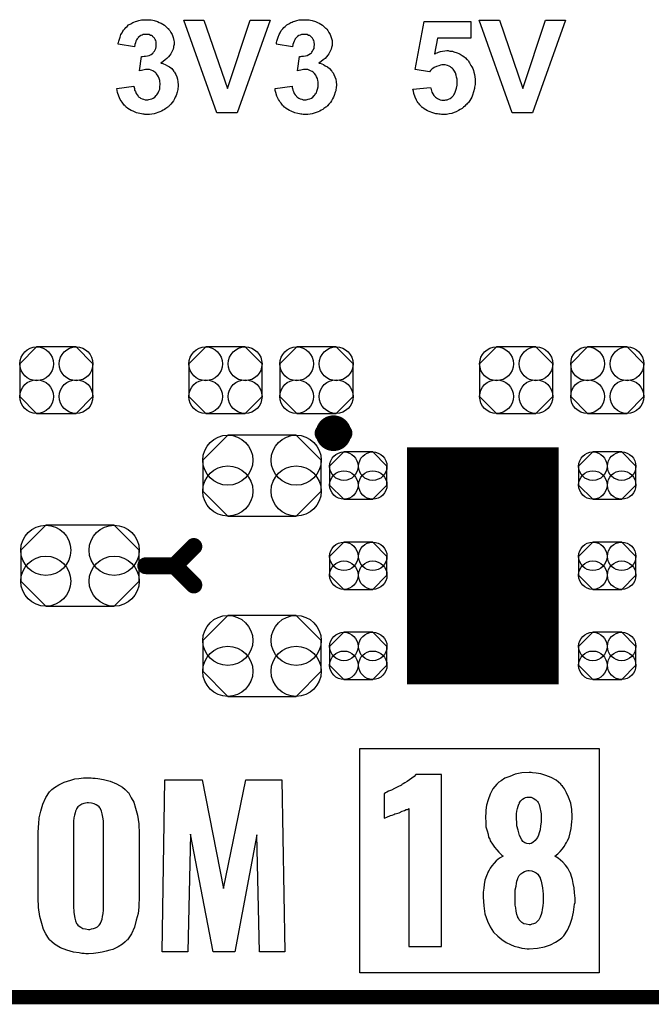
# Model space of a CAD drawing. Extents: x -0.07 to 0.95, y -0.15 to 1.54.
# Tile 3 of 13: x 0.31 to 0.57, y -0.15 to 0.26. Entities that reach past the tile are written whole.
import ezdxf

# ---------------------------------------------------------------- set-up
doc = ezdxf.new("R2010")
doc.units = 0
doc.layers.get('0').update_dxf_attribs({"linetype": 'CONTINUOUS'})
for name, color, linetype in [('gko', 6, 'CONTINUOUS'), ('gto', 2, 'CONTINUOUS'), ('gts', 1, 'CONTINUOUS')]:
    doc.layers.add(name, color=color, linetype=linetype)

# ---------------------------------------------------------------- blocks, each defined once
blk = doc.blocks.new('D61')
at = {"const_width": 0.00395}
blk.add_lwpolyline([(-0.001975, 0, 1), (0.001975, 0, 1)], format="xyb", close=True, dxfattribs=at)
blk = doc.blocks.new('D63')
at = {"const_width": 0.0035}
blk.add_lwpolyline([(-0.00175, 0, 1), (0.00175, 0, 1)], format="xyb", close=True, dxfattribs=at)
blk = doc.blocks.new('D65')
blk.add_lwpolyline([(-0.0152, 0.0068), (-0.0152, -0.0068), (-0.0082, -0.0138), (0.0082, -0.0138), (0.0152, -0.0068), (0.0152, 0.0068), (0.0082, 0.0138), (-0.0082, 0.0138)], close=True)
for centre in [(-0.0082, 0.0068), (0.0082, 0.0068), (-0.0082, -0.0068), (0.0082, -0.0068)]:
    blk.add_circle(centre, 0.007)
blk = doc.blocks.new('D69')
blk.add_lwpolyline([(-0.0142, -0.0168), (0.0142, -0.0168), (0.0246, -0.0064), (0.0246, 0.0064), (0.0142, 0.0168), (-0.0142, 0.0168), (-0.0246, 0.0064), (-0.0246, -0.0064)], close=True)
for centre in [(-0.0142, 0.0064), (0.0142, 0.0064), (-0.0142, -0.0064), (0.0142, -0.0064)]:
    blk.add_circle(centre, 0.0104)
blk = doc.blocks.new('D59')
at = {"const_width": 0.0984}
blk.add_lwpolyline([(-0.0315, 0), (0.0315, 0)], dxfattribs=at)
blk = doc.blocks.new('D70')
blk.add_lwpolyline([(0.006, 0.0098), (-0.006, 0.0098), (-0.0119, 0.0039), (-0.0119, -0.0039), (-0.006, -0.0098), (0.006, -0.0098), (0.0119, -0.0039), (0.0119, 0.0039)], close=True)
for centre in [(-0.006, 0.0039), (0.006, 0.0039), (-0.006, -0.0039), (0.006, -0.0039)]:
    blk.add_circle(centre, 0.0059)

msp = doc.modelspace()

# ---------------------------------------------------------------- linework, layer by layer
at = {"layer": 'gko', "color": 6, "const_width": 0.006}
msp.add_lwpolyline([(-0.05, -0.15), (0.85, -0.15)], dxfattribs=at)
at = {"layer": 'gto', "color": 2}
for points in [[(0.3633, 0.2556), (0.3638, 0.2555), (0.3643, 0.2555), (0.3649, 0.2554), (0.3655, 0.2552), (0.3669, 0.2548), (0.3676, 0.2545), (0.3684, 0.2541), (0.3691, 0.2537), (0.3698, 0.2533), (0.3705, 0.2527), (0.3711, 0.2521), (0.3711, 0.2521), (0.3712, 0.252), (0.3714, 0.2519), (0.3715, 0.2516), (0.372, 0.2511), (0.3725, 0.2503), (0.373, 0.2494), (0.3734, 0.2482), (0.3737, 0.247), (0.3738, 0.2464), (0.3738, 0.2457), (0.3738, 0.2457), (0.3738, 0.2455), (0.3738, 0.2453), (0.3737, 0.2449), (0.3736, 0.2445), (0.3735, 0.244), (0.3734, 0.2434), (0.3731, 0.2428), (0.3728, 0.2422), (0.3725, 0.2415), (0.372, 0.2409), (0.3715, 0.2402), (0.3708, 0.2395), (0.3701, 0.2389), (0.3693, 0.2383), (0.3683, 0.2376), (0.3683, 0.2376), (0.3684, 0.2376), (0.3686, 0.2376), (0.3688, 0.2375), (0.3694, 0.2373), (0.3701, 0.237), (0.371, 0.2365), (0.3719, 0.236), (0.3728, 0.2353), (0.3735, 0.2344), (0.3736, 0.2343), (0.3739, 0.234), (0.3741, 0.2335), (0.3745, 0.2328), (0.3749, 0.2319), (0.3752, 0.2309), (0.3754, 0.2298), (0.3755, 0.2285), (0.3755, 0.2284), (0.3755, 0.2283), (0.3755, 0.228), (0.3755, 0.2277), (0.3754, 0.2272), (0.3753, 0.2267), (0.3752, 0.2261), (0.3751, 0.2255), (0.3746, 0.2242), (0.3743, 0.2234), (0.374, 0.2227), (0.3735, 0.2219), (0.373, 0.2212), (0.3725, 0.2205), (0.3718, 0.2198), (0.3718, 0.2198), (0.3716, 0.2197), (0.3714, 0.2195), (0.3711, 0.2193), (0.3708, 0.219), (0.3704, 0.2187), (0.3698, 0.2184), (0.3693, 0.2181), (0.3686, 0.2177), (0.3679, 0.2174), (0.3671, 0.2171), (0.3664, 0.2168), (0.3655, 0.2166), (0.3646, 0.2164), (0.3636, 0.2163), (0.3626, 0.2163), (0.3621, 0.2163), (0.3617, 0.2163), (0.3613, 0.2164), (0.3608, 0.2164), (0.3602, 0.2166), (0.3595, 0.2167), (0.3582, 0.217), (0.3568, 0.2176), (0.356, 0.2179), (0.3553, 0.2183), (0.3546, 0.2188), (0.3539, 0.2193), (0.3539, 0.2193), (0.3538, 0.2194), (0.3536, 0.2196), (0.3534, 0.2198), (0.3531, 0.2201), (0.3528, 0.2205), (0.3525, 0.2209), (0.3522, 0.2214), (0.3518, 0.2219), (0.3514, 0.2225), (0.3508, 0.2238), (0.3503, 0.2254), (0.3501, 0.2262), (0.35, 0.2271), (0.3571, 0.228), (0.3571, 0.2279), (0.3571, 0.2279), (0.3572, 0.2275), (0.3573, 0.227), (0.3574, 0.2264), (0.3577, 0.2258), (0.358, 0.225), (0.3584, 0.2244), (0.3589, 0.2238), (0.359, 0.2237), (0.3592, 0.2235), (0.3595, 0.2233), (0.3599, 0.2231), (0.3605, 0.2228), (0.3611, 0.2226), (0.3618, 0.2224), (0.3625, 0.2224), (0.3627, 0.2224), (0.3629, 0.2224), (0.3633, 0.2225), (0.3639, 0.2226), (0.3645, 0.2228), (0.3651, 0.2231), (0.3658, 0.2235), (0.3664, 0.2241), (0.3664, 0.2242), (0.3666, 0.2244), (0.3669, 0.2248), (0.3672, 0.2253), (0.3675, 0.226), (0.3678, 0.2268), (0.3679, 0.2278), (0.368, 0.2288), (0.368, 0.2289), (0.368, 0.2289), (0.368, 0.2293), (0.3679, 0.2298), (0.3678, 0.2304), (0.3676, 0.2312), (0.3673, 0.2319), (0.3669, 0.2326), (0.3664, 0.2333), (0.3664, 0.2333), (0.3662, 0.2335), (0.3658, 0.2338), (0.3654, 0.2341), (0.3649, 0.2344), (0.3643, 0.2346), (0.3636, 0.2349), (0.3628, 0.2349), (0.3623, 0.2349), (0.3619, 0.2349), (0.3614, 0.2348), (0.3608, 0.2347), (0.3602, 0.2345), (0.3594, 0.2344), (0.3602, 0.2403), (0.3607, 0.2403), (0.3613, 0.2404), (0.3619, 0.2404), (0.3627, 0.2406), (0.3634, 0.2408), (0.3642, 0.2411), (0.3648, 0.2416), (0.3649, 0.2416), (0.3651, 0.2419), (0.3653, 0.2421), (0.3657, 0.2426), (0.3659, 0.2431), (0.3662, 0.2437), (0.3664, 0.2444), (0.3664, 0.2453), (0.3664, 0.2454), (0.3664, 0.2456), (0.3664, 0.2459), (0.3663, 0.2464), (0.3662, 0.2469), (0.3659, 0.2474), (0.3657, 0.2479), (0.3653, 0.2484), (0.3652, 0.2484), (0.365, 0.2485), (0.3648, 0.2487), (0.3644, 0.249), (0.364, 0.2491), (0.3635, 0.2494), (0.3628, 0.2495), (0.3622, 0.2495), (0.3618, 0.2495), (0.3615, 0.2495), (0.361, 0.2494), (0.3605, 0.2492), (0.36, 0.249), (0.3594, 0.2486), (0.3589, 0.2482), (0.3589, 0.2481), (0.3587, 0.248), (0.3585, 0.2476), (0.3582, 0.2472), (0.3579, 0.2467), (0.3577, 0.246), (0.3575, 0.2453), (0.3573, 0.2444), (0.3506, 0.2455), (0.3506, 0.2455), (0.3506, 0.2456), (0.3506, 0.2458), (0.3507, 0.2461), (0.3508, 0.2467), (0.3511, 0.2475), (0.3514, 0.2484), (0.3517, 0.2494), (0.3522, 0.2502), (0.3527, 0.2511), (0.3527, 0.2512), (0.3529, 0.2514), (0.3533, 0.2518), (0.3537, 0.2523), (0.3543, 0.2528), (0.3549, 0.2534), (0.3558, 0.2539), (0.3567, 0.2544), (0.3567, 0.2544), (0.3568, 0.2545), (0.3571, 0.2546), (0.3577, 0.2548), (0.3583, 0.255), (0.3592, 0.2552), (0.3602, 0.2555), (0.3612, 0.2556), (0.3624, 0.2556), (0.3629, 0.2556), (0.3633, 0.2556)], [(0.4, 0.217), (0.3916, 0.217), (0.3779, 0.2554), (0.3862, 0.2554), (0.396, 0.227), (0.4054, 0.2554), (0.4137, 0.2554), (0.4, 0.217)], [(0.4289, 0.2556), (0.4294, 0.2555), (0.4299, 0.2555), (0.4305, 0.2554), (0.4311, 0.2552), (0.4325, 0.2548), (0.4333, 0.2545), (0.434, 0.2541), (0.4347, 0.2537), (0.4354, 0.2533), (0.4361, 0.2527), (0.4367, 0.2521), (0.4368, 0.2521), (0.4369, 0.252), (0.437, 0.2519), (0.4372, 0.2516), (0.4376, 0.2511), (0.4381, 0.2503), (0.4386, 0.2494), (0.439, 0.2482), (0.4394, 0.247), (0.4394, 0.2464), (0.4395, 0.2457), (0.4395, 0.2457), (0.4395, 0.2455), (0.4394, 0.2453), (0.4394, 0.2449), (0.4393, 0.2445), (0.4392, 0.244), (0.439, 0.2434), (0.4388, 0.2428), (0.4385, 0.2422), (0.4381, 0.2415), (0.4377, 0.2409), (0.4371, 0.2402), (0.4365, 0.2395), (0.4357, 0.2389), (0.4349, 0.2383), (0.4339, 0.2376), (0.434, 0.2376), (0.4341, 0.2376), (0.4342, 0.2376), (0.4345, 0.2375), (0.4351, 0.2373), (0.4358, 0.237), (0.4366, 0.2365), (0.4375, 0.236), (0.4384, 0.2353), (0.4392, 0.2344), (0.4393, 0.2343), (0.4395, 0.234), (0.4398, 0.2335), (0.4402, 0.2328), (0.4406, 0.2319), (0.4409, 0.2309), (0.4411, 0.2298), (0.4412, 0.2285), (0.4412, 0.2284), (0.4412, 0.2283), (0.4412, 0.228), (0.4411, 0.2277), (0.4411, 0.2272), (0.441, 0.2267), (0.4409, 0.2261), (0.4407, 0.2255), (0.4403, 0.2242), (0.44, 0.2234), (0.4396, 0.2227), (0.4392, 0.2219), (0.4387, 0.2212), (0.4381, 0.2205), (0.4375, 0.2198), (0.4374, 0.2198), (0.4373, 0.2197), (0.4371, 0.2195), (0.4368, 0.2193), (0.4364, 0.219), (0.436, 0.2187), (0.4355, 0.2184), (0.4349, 0.2181), (0.4343, 0.2177), (0.4336, 0.2174), (0.4328, 0.2171), (0.432, 0.2168), (0.4311, 0.2166), (0.4303, 0.2164), (0.4293, 0.2163), (0.4283, 0.2163), (0.4278, 0.2163), (0.4274, 0.2163), (0.4269, 0.2164), (0.4264, 0.2164), (0.4259, 0.2166), (0.4252, 0.2167), (0.4239, 0.217), (0.4224, 0.2176), (0.4217, 0.2179), (0.421, 0.2183), (0.4203, 0.2188), (0.4196, 0.2193), (0.4195, 0.2193), (0.4194, 0.2194), (0.4193, 0.2196), (0.419, 0.2198), (0.4188, 0.2201), (0.4185, 0.2205), (0.4182, 0.2209), (0.4178, 0.2214), (0.4175, 0.2219), (0.4171, 0.2225), (0.4165, 0.2238), (0.416, 0.2254), (0.4158, 0.2262), (0.4157, 0.2271), (0.4228, 0.228), (0.4228, 0.2279), (0.4228, 0.2279), (0.4228, 0.2275), (0.4229, 0.227), (0.4231, 0.2264), (0.4234, 0.2258), (0.4236, 0.225), (0.4241, 0.2244), (0.4246, 0.2238), (0.4246, 0.2237), (0.4249, 0.2235), (0.4252, 0.2233), (0.4256, 0.2231), (0.4261, 0.2228), (0.4268, 0.2226), (0.4274, 0.2224), (0.4282, 0.2224), (0.4283, 0.2224), (0.4286, 0.2224), (0.429, 0.2225), (0.4295, 0.2226), (0.4301, 0.2228), (0.4308, 0.2231), (0.4314, 0.2235), (0.432, 0.2241), (0.4321, 0.2242), (0.4323, 0.2244), (0.4325, 0.2248), (0.4329, 0.2253), (0.4331, 0.226), (0.4334, 0.2268), (0.4336, 0.2278), (0.4336, 0.2288), (0.4336, 0.2289), (0.4336, 0.2289), (0.4336, 0.2293), (0.4336, 0.2298), (0.4335, 0.2304), (0.4333, 0.2312), (0.433, 0.2319), (0.4326, 0.2326), (0.4321, 0.2333), (0.432, 0.2333), (0.4318, 0.2335), (0.4315, 0.2338), (0.4311, 0.2341), (0.4305, 0.2344), (0.4299, 0.2346), (0.4293, 0.2349), (0.4285, 0.2349), (0.4279, 0.2349), (0.4275, 0.2349), (0.427, 0.2348), (0.4264, 0.2347), (0.4258, 0.2345), (0.4251, 0.2344), (0.4259, 0.2403), (0.4264, 0.2403), (0.4269, 0.2404), (0.4276, 0.2404), (0.4283, 0.2406), (0.4291, 0.2408), (0.4298, 0.2411), (0.4305, 0.2416), (0.4305, 0.2416), (0.4308, 0.2419), (0.431, 0.2421), (0.4313, 0.2426), (0.4316, 0.2431), (0.4319, 0.2437), (0.432, 0.2444), (0.4321, 0.2453), (0.4321, 0.2454), (0.4321, 0.2456), (0.432, 0.2459), (0.4319, 0.2464), (0.4318, 0.2469), (0.4316, 0.2474), (0.4313, 0.2479), (0.4309, 0.2484), (0.4309, 0.2484), (0.4307, 0.2485), (0.4305, 0.2487), (0.4301, 0.249), (0.4296, 0.2491), (0.4291, 0.2494), (0.4285, 0.2495), (0.4278, 0.2495), (0.4275, 0.2495), (0.4271, 0.2495), (0.4267, 0.2494), (0.4262, 0.2492), (0.4256, 0.249), (0.4251, 0.2486), (0.4246, 0.2482), (0.4245, 0.2481), (0.4244, 0.248), (0.4241, 0.2476), (0.4239, 0.2472), (0.4236, 0.2467), (0.4234, 0.246), (0.4231, 0.2453), (0.423, 0.2444), (0.4162, 0.2455), (0.4162, 0.2455), (0.4163, 0.2456), (0.4163, 0.2458), (0.4163, 0.2461), (0.4165, 0.2467), (0.4167, 0.2475), (0.417, 0.2484), (0.4174, 0.2494), (0.4178, 0.2502), (0.4183, 0.2511), (0.4184, 0.2512), (0.4186, 0.2514), (0.4189, 0.2518), (0.4194, 0.2523), (0.4199, 0.2528), (0.4206, 0.2534), (0.4214, 0.2539), (0.4223, 0.2544), (0.4224, 0.2544), (0.4224, 0.2545), (0.4228, 0.2546), (0.4233, 0.2548), (0.424, 0.255), (0.4248, 0.2552), (0.4258, 0.2555), (0.4269, 0.2556), (0.428, 0.2556), (0.4285, 0.2556), (0.4289, 0.2556)], [(0.4971, 0.248), (0.4832, 0.248), (0.482, 0.2415), (0.4821, 0.2415), (0.4822, 0.2415), (0.4825, 0.2417), (0.483, 0.2419), (0.4836, 0.2421), (0.4844, 0.2424), (0.4852, 0.2425), (0.4862, 0.2427), (0.4871, 0.2428), (0.4876, 0.2428), (0.4879, 0.2427), (0.4883, 0.2426), (0.4888, 0.2426), (0.4894, 0.2425), (0.49, 0.2423), (0.4913, 0.2419), (0.492, 0.2416), (0.4926, 0.2413), (0.4934, 0.2408), (0.4941, 0.2403), (0.4948, 0.2398), (0.4954, 0.2391), (0.4955, 0.2391), (0.4956, 0.239), (0.4958, 0.2388), (0.496, 0.2385), (0.4962, 0.2381), (0.4965, 0.2377), (0.4968, 0.2372), (0.4971, 0.2366), (0.4975, 0.236), (0.4978, 0.2353), (0.4981, 0.2345), (0.4983, 0.2338), (0.4985, 0.2329), (0.4987, 0.2319), (0.4988, 0.2309), (0.4989, 0.2299), (0.4989, 0.2298), (0.4989, 0.2297), (0.4989, 0.2294), (0.4988, 0.2291), (0.4988, 0.2287), (0.4987, 0.2282), (0.4986, 0.2276), (0.4985, 0.227), (0.4982, 0.2257), (0.4977, 0.2243), (0.4974, 0.2235), (0.497, 0.2228), (0.4966, 0.222), (0.4961, 0.2213), (0.496, 0.2213), (0.4959, 0.2211), (0.4957, 0.2209), (0.4954, 0.2206), (0.495, 0.2202), (0.4945, 0.2197), (0.494, 0.2193), (0.4934, 0.2188), (0.4926, 0.2183), (0.4919, 0.2179), (0.491, 0.2174), (0.4901, 0.2171), (0.4891, 0.2167), (0.488, 0.2165), (0.4869, 0.2163), (0.4857, 0.2163), (0.4852, 0.2163), (0.4848, 0.2163), (0.4843, 0.2164), (0.4838, 0.2164), (0.4832, 0.2165), (0.4825, 0.2166), (0.4812, 0.2169), (0.4797, 0.2175), (0.479, 0.2178), (0.4783, 0.2182), (0.4776, 0.2186), (0.4769, 0.2191), (0.4769, 0.2192), (0.4768, 0.2192), (0.4766, 0.2194), (0.4764, 0.2196), (0.4762, 0.2199), (0.4758, 0.2203), (0.4756, 0.2207), (0.4752, 0.2211), (0.4748, 0.2217), (0.4745, 0.2222), (0.4739, 0.2235), (0.4733, 0.225), (0.4732, 0.2259), (0.473, 0.2268), (0.4803, 0.2275), (0.4803, 0.2274), (0.4804, 0.2272), (0.4805, 0.2267), (0.4807, 0.2261), (0.4809, 0.2255), (0.4812, 0.2248), (0.4817, 0.2242), (0.4822, 0.2236), (0.4822, 0.2235), (0.4824, 0.2234), (0.4828, 0.2232), (0.4832, 0.2229), (0.4837, 0.2226), (0.4843, 0.2224), (0.485, 0.2222), (0.4858, 0.2222), (0.4859, 0.2222), (0.4862, 0.2222), (0.4866, 0.2223), (0.4872, 0.2224), (0.4878, 0.2226), (0.4884, 0.2229), (0.4891, 0.2234), (0.4897, 0.224), (0.4898, 0.2242), (0.49, 0.2244), (0.4902, 0.2248), (0.4905, 0.2255), (0.4908, 0.2263), (0.4911, 0.2272), (0.4913, 0.2284), (0.4913, 0.2297), (0.4913, 0.2298), (0.4913, 0.2299), (0.4913, 0.23), (0.4913, 0.2303), (0.4913, 0.2309), (0.4911, 0.2317), (0.4909, 0.2326), (0.4906, 0.2335), (0.4903, 0.2343), (0.4897, 0.235), (0.4897, 0.2351), (0.4894, 0.2353), (0.489, 0.2356), (0.4886, 0.236), (0.488, 0.2363), (0.4873, 0.2366), (0.4864, 0.2368), (0.4855, 0.2369), (0.4852, 0.2369), (0.485, 0.2368), (0.4844, 0.2367), (0.4837, 0.2365), (0.4828, 0.2362), (0.4818, 0.2357), (0.4813, 0.2354), (0.4808, 0.235), (0.4803, 0.2345), (0.4798, 0.234), (0.4739, 0.2349), (0.4777, 0.2549), (0.4971, 0.2549), (0.4971, 0.248)], [(0.5226, 0.217), (0.5142, 0.217), (0.5005, 0.2554), (0.5089, 0.2554), (0.5186, 0.227), (0.528, 0.2554), (0.5363, 0.2554), (0.5226, 0.217)], [(0.5503, -0.14), (0.451, -0.14), (0.451, -0.0468), (0.5503, -0.0468), (0.5503, -0.14)], [(0.5221, -0.0568), (0.5212, -0.0568), (0.5182, -0.057), (0.5154, -0.0575), (0.5132, -0.0584), (0.5112, -0.0592), (0.5097, -0.0602), (0.5086, -0.0608), (0.5081, -0.0614), (0.5078, -0.0617), (0.5062, -0.0636), (0.505, -0.0658), (0.5042, -0.0682), (0.5036, -0.0704), (0.5033, -0.0724), (0.5032, -0.0739), (0.5031, -0.0746), (0.5031, -0.075), (0.5031, -0.0753), (0.5031, -0.0754), (0.5032, -0.0775), (0.5033, -0.0793), (0.5038, -0.081), (0.5042, -0.0824), (0.5044, -0.0836), (0.5049, -0.0844), (0.505, -0.085), (0.5051, -0.0851), (0.506, -0.0865), (0.5068, -0.0878), (0.5078, -0.0889), (0.5086, -0.0899), (0.5093, -0.0906), (0.5099, -0.0911), (0.5103, -0.0914), (0.5104, -0.0915), (0.5089, -0.0924), (0.5076, -0.0935), (0.5067, -0.0944), (0.5057, -0.0955), (0.505, -0.0965), (0.5046, -0.0974), (0.5043, -0.0979), (0.5042, -0.098), (0.5035, -0.0997), (0.5029, -0.1015), (0.5026, -0.1033), (0.5024, -0.1048), (0.5022, -0.1064), (0.5021, -0.1075), (0.5021, -0.1085), (0.5024, -0.1122), (0.5029, -0.1155), (0.5039, -0.1185), (0.5051, -0.1209), (0.5065, -0.123), (0.5082, -0.1247), (0.5099, -0.1261), (0.5117, -0.1273), (0.5135, -0.1282), (0.5151, -0.1289), (0.5168, -0.1293), (0.5182, -0.1297), (0.5194, -0.1298), (0.5204, -0.13), (0.5212, -0.13), (0.5247, -0.1297), (0.5276, -0.1291), (0.5301, -0.1283), (0.5322, -0.1272), (0.5337, -0.1262), (0.5348, -0.1254), (0.5354, -0.1248), (0.5357, -0.1246), (0.5372, -0.1223), (0.5383, -0.1198), (0.5391, -0.1172), (0.5397, -0.1147), (0.54, -0.1125), (0.5401, -0.1115), (0.5403, -0.1107), (0.5403, -0.109), (0.5401, -0.1068), (0.54, -0.1047), (0.5396, -0.1029), (0.5393, -0.1012), (0.5389, -0.1), (0.5385, -0.099), (0.5383, -0.0983), (0.5382, -0.0982), (0.5373, -0.0965), (0.5364, -0.0953), (0.5353, -0.094), (0.5343, -0.0932), (0.5333, -0.0924), (0.5326, -0.0919), (0.5321, -0.0917), (0.5319, -0.0915), (0.5332, -0.0906), (0.5341, -0.0896), (0.5351, -0.0885), (0.5358, -0.0875), (0.5364, -0.0865), (0.5368, -0.0858), (0.5371, -0.0853), (0.5372, -0.0851), (0.5379, -0.0836), (0.5383, -0.0818), (0.5387, -0.0801), (0.5389, -0.0786), (0.539, -0.0772), (0.5391, -0.0761), (0.5391, -0.0754), (0.5391, -0.0751), (0.539, -0.0721), (0.5385, -0.0695), (0.5376, -0.0671), (0.5368, -0.0652), (0.536, -0.0636), (0.5351, -0.0625), (0.5346, -0.062), (0.5344, -0.0617), (0.5325, -0.06), (0.5304, -0.0589), (0.5282, -0.0581), (0.5261, -0.0574), (0.5242, -0.0571), (0.5226, -0.057), (0.5221, -0.0568)], [(0.34, -0.0591), (0.341, -0.0591), (0.3421, -0.0593), (0.3445, -0.0597), (0.3473, -0.0604), (0.3499, -0.0615), (0.3524, -0.0629), (0.3535, -0.0638), (0.3545, -0.0648), (0.3548, -0.0651), (0.3553, -0.0659), (0.356, -0.0673), (0.357, -0.0691), (0.3578, -0.0716), (0.3586, -0.0745), (0.3592, -0.0781), (0.3593, -0.0822), (0.3593, -0.1088), (0.3593, -0.109), (0.3593, -0.1094), (0.3593, -0.1099), (0.3592, -0.1108), (0.3592, -0.1117), (0.3591, -0.1127), (0.3588, -0.1153), (0.3581, -0.1181), (0.3573, -0.121), (0.3561, -0.1238), (0.3545, -0.1262), (0.3542, -0.1264), (0.3535, -0.1271), (0.3524, -0.128), (0.3506, -0.1291), (0.3484, -0.1302), (0.3471, -0.1306), (0.3456, -0.131), (0.3439, -0.1314), (0.3423, -0.1317), (0.3403, -0.1319), (0.3382, -0.132), (0.3371, -0.132), (0.3364, -0.1319), (0.3355, -0.1319), (0.3343, -0.1317), (0.332, -0.1313), (0.3292, -0.1306), (0.3266, -0.1295), (0.3241, -0.1281), (0.323, -0.1271), (0.322, -0.1262), (0.3219, -0.1259), (0.3213, -0.1251), (0.3205, -0.1237), (0.3196, -0.1219), (0.3188, -0.1194), (0.318, -0.1165), (0.3174, -0.1128), (0.3173, -0.1088), (0.3173, -0.0822), (0.3173, -0.082), (0.3173, -0.0816), (0.3173, -0.0811), (0.3174, -0.0802), (0.3174, -0.0793), (0.3176, -0.0781), (0.3178, -0.0756), (0.3184, -0.0729), (0.3192, -0.07), (0.3205, -0.0672), (0.322, -0.0648), (0.3223, -0.0645), (0.323, -0.0638), (0.3241, -0.063), (0.3259, -0.0619), (0.3281, -0.0608), (0.3295, -0.0604), (0.3309, -0.06), (0.3325, -0.0595), (0.3342, -0.0593), (0.3362, -0.059), (0.3393, -0.059), (0.34, -0.0591)], [(0.4198, -0.1312), (0.4093, -0.1312), (0.4082, -0.0827), (0.399, -0.1312), (0.39, -0.1312), (0.3806, -0.0824), (0.3795, -0.1312), (0.3688, -0.1312), (0.37, -0.0598), (0.3854, -0.0598), (0.3943, -0.1049), (0.4036, -0.0598), (0.4185, -0.0598), (0.4198, -0.1312)], [(0.4849, -0.0577), (0.4742, -0.0577), (0.4735, -0.0584), (0.4725, -0.0592), (0.4706, -0.0606), (0.4696, -0.0611), (0.4689, -0.0615), (0.4684, -0.0618), (0.4682, -0.062), (0.4667, -0.0628), (0.4653, -0.0635), (0.4641, -0.0642), (0.4629, -0.0646), (0.4621, -0.065), (0.4616, -0.0653), (0.4611, -0.0656), (0.461, -0.0656), (0.461, -0.0757), (0.4614, -0.0756), (0.4621, -0.0753), (0.4636, -0.0747), (0.4643, -0.0745), (0.465, -0.0742), (0.4654, -0.074), (0.4656, -0.074), (0.4672, -0.0735), (0.4685, -0.0729), (0.4695, -0.0726), (0.4702, -0.0722), (0.4707, -0.0721), (0.471, -0.072), (0.4713, -0.0718), (0.4713, -0.129), (0.4849, -0.129), (0.4849, -0.0577)], [(0.3382, -0.0694), (0.3377, -0.0694), (0.337, -0.0695), (0.3363, -0.0697), (0.3355, -0.07), (0.3346, -0.0705), (0.3338, -0.0711), (0.3332, -0.0719), (0.3332, -0.072), (0.3331, -0.0723), (0.3328, -0.0729), (0.3327, -0.0736), (0.3324, -0.0745), (0.3321, -0.0756), (0.332, -0.077), (0.332, -0.0786), (0.332, -0.1124), (0.332, -0.1126), (0.332, -0.1131), (0.3321, -0.114), (0.3321, -0.1149), (0.3325, -0.1173), (0.3328, -0.1184), (0.3332, -0.1194), (0.3332, -0.1195), (0.3335, -0.1198), (0.3338, -0.1202), (0.3343, -0.1206), (0.335, -0.121), (0.3359, -0.1215), (0.337, -0.1217), (0.3382, -0.1219), (0.3388, -0.1219), (0.3395, -0.1217), (0.3403, -0.1216), (0.3411, -0.1213), (0.342, -0.1208), (0.3427, -0.1202), (0.3432, -0.1194), (0.3432, -0.1192), (0.3434, -0.119), (0.3436, -0.1183), (0.3439, -0.1176), (0.3441, -0.1165), (0.3443, -0.1153), (0.3445, -0.114), (0.3445, -0.1124), (0.3445, -0.0786), (0.3445, -0.0784), (0.3445, -0.0779), (0.3445, -0.077), (0.3443, -0.0761), (0.3439, -0.074), (0.3436, -0.0729), (0.3432, -0.0719), (0.3432, -0.0718), (0.343, -0.0715), (0.3427, -0.0711), (0.3421, -0.0706), (0.3414, -0.0702), (0.3406, -0.0698), (0.3395, -0.0695), (0.3382, -0.0694)], [(0.5221, -0.0671), (0.5229, -0.0674), (0.524, -0.0681), (0.5247, -0.0689), (0.525, -0.0692), (0.525, -0.0693), (0.5254, -0.0701), (0.5257, -0.0713), (0.5261, -0.0732), (0.5262, -0.074), (0.5262, -0.0747), (0.5262, -0.0753), (0.5262, -0.0754), (0.5262, -0.0774), (0.526, -0.079), (0.5258, -0.0806), (0.5254, -0.0818), (0.5251, -0.0828), (0.5247, -0.0838), (0.5242, -0.0844), (0.5237, -0.085), (0.5228, -0.0858), (0.5221, -0.0862), (0.5215, -0.0864), (0.5212, -0.0864), (0.5203, -0.0862), (0.5194, -0.086), (0.5187, -0.0854), (0.5182, -0.0847), (0.5172, -0.0829), (0.5167, -0.0808), (0.5162, -0.0789), (0.5161, -0.0771), (0.516, -0.0764), (0.516, -0.0758), (0.516, -0.0756), (0.516, -0.0754), (0.516, -0.074), (0.5161, -0.0728), (0.5164, -0.0718), (0.5167, -0.0708), (0.5168, -0.0703), (0.5171, -0.0697), (0.5172, -0.0695), (0.5172, -0.0693), (0.5178, -0.0685), (0.5185, -0.0679), (0.5192, -0.0675), (0.5197, -0.0672), (0.5203, -0.0671), (0.5208, -0.067), (0.5212, -0.067), (0.5221, -0.0671)], [(0.5224, -0.0976), (0.5233, -0.098), (0.5242, -0.0985), (0.5248, -0.099), (0.5253, -0.0997), (0.5255, -0.1001), (0.5258, -0.1005), (0.5258, -0.1007), (0.5262, -0.1019), (0.5265, -0.1033), (0.5268, -0.1047), (0.5269, -0.106), (0.5271, -0.1072), (0.5271, -0.1082), (0.5271, -0.1087), (0.5271, -0.109), (0.5271, -0.1107), (0.5269, -0.1122), (0.5267, -0.1136), (0.5265, -0.1147), (0.5262, -0.1157), (0.526, -0.1164), (0.5258, -0.1168), (0.5258, -0.1169), (0.5253, -0.1179), (0.5246, -0.1187), (0.5239, -0.1193), (0.523, -0.1196), (0.5224, -0.1198), (0.5218, -0.12), (0.5212, -0.12), (0.52, -0.1198), (0.519, -0.1196), (0.5182, -0.119), (0.5176, -0.1185), (0.5171, -0.1179), (0.5168, -0.1173), (0.5165, -0.1171), (0.5165, -0.1169), (0.5161, -0.1157), (0.5158, -0.1143), (0.5157, -0.113), (0.5155, -0.1118), (0.5154, -0.1107), (0.5154, -0.1098), (0.5154, -0.1092), (0.5154, -0.109), (0.5154, -0.1071), (0.5155, -0.1055), (0.5158, -0.104), (0.516, -0.1029), (0.5162, -0.1019), (0.5164, -0.1012), (0.5165, -0.1008), (0.5165, -0.1007), (0.5171, -0.0996), (0.5178, -0.0989), (0.5186, -0.0983), (0.5193, -0.0979), (0.5201, -0.0976), (0.5207, -0.0975), (0.5212, -0.0975), (0.5224, -0.0976)]]:
    msp.add_lwpolyline(points, dxfattribs=at)
at = {"layer": 'gto', "color": 2, "const_width": 0.007}
for points in [[(0.4439, 0.084, 1), (0.4361, 0.084)], [(0.4361, 0.084, 1), (0.4439, 0.084)]]:
    msp.add_lwpolyline(points, format="xyb", dxfattribs=at)
for points in [[(0.4361, 0.084), (0.4361, 0.084)], [(0.4439, 0.084), (0.4439, 0.084)], [(0.4439, 0.084), (0.4439, 0.084)], [(0.374, 0.029), (0.382, 0.037)], [(0.362, 0.029), (0.374, 0.029)], [(0.374, 0.029), (0.382, 0.021)]]:
    msp.add_lwpolyline(points, dxfattribs=at)

# ---------------------------------------------------------------- block references
at = {"layer": 'gto'}
for name, p in [('D61', (0.4361, 0.084)), ('D61', (0.4361, 0.084)), ('D61', (0.4439, 0.084)), ('D61', (0.4439, 0.084)), ('D61', (0.4439, 0.084)), ('D61', (0.4439, 0.084)), ('D63', (0.382, 0.037)), ('D63', (0.362, 0.029)), ('D63', (0.374, 0.029)), ('D63', (0.374, 0.029)), ('D63', (0.374, 0.029)), ('D63', (0.382, 0.021))]:
    msp.add_blockref(name, p, dxfattribs=at)
at = {"layer": 'gts'}
for name, p in [('D65', (0.3249, 0.106)), ('D65', (0.3951, 0.106)), ('D65', (0.4329, 0.106)), ('D65', (0.5159, 0.106)), ('D65', (0.5537, 0.106)), ('D69', (0.4103, 0.0664)), ('D59', (0.502, 0.029)), ('D70', (0.4503, 0.0664)), ('D70', (0.5537, 0.0664)), ('D69', (0.3347, 0.029)), ('D70', (0.4503, 0.029)), ('D70', (0.5537, 0.029)), ('D69', (0.4103, -0.0084)), ('D70', (0.4503, -0.0084)), ('D70', (0.5537, -0.0084))]:
    msp.add_blockref(name, p, dxfattribs=at)

doc.saveas('drawing.dxf')
